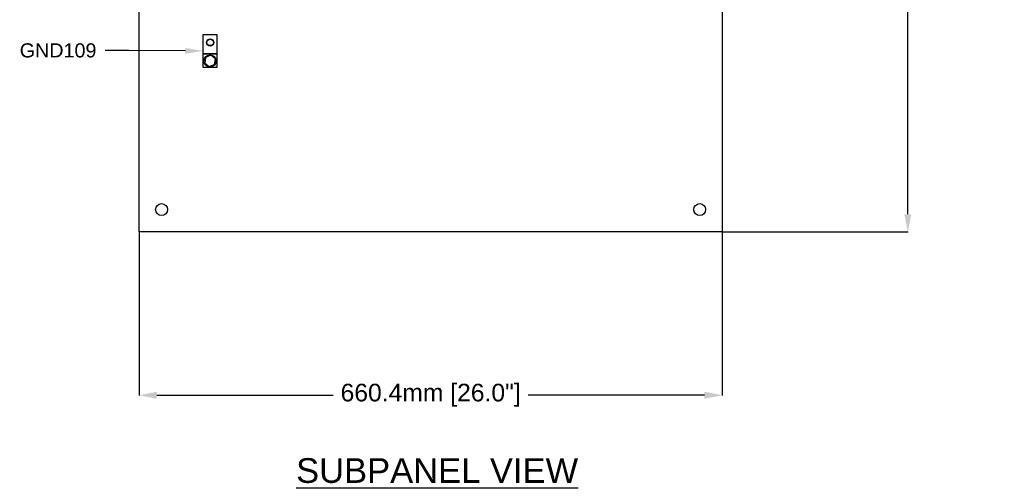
# Model space of a CAD drawing. Header units: inches. Extents: x 2954 to 6480, y 249 to 2776.
# Tile 1 of 105: x 3028 to 4144, y 665 to 1191. Entities that reach past the tile are written whole.
import ezdxf
from ezdxf import colors
from ezdxf.entities.mleader import LeaderData, LeaderLine
from ezdxf.enums import TextEntityAlignment as Align
from ezdxf.math import Vec2, Vec3

# ---------------------------------------------------------------- set-up
doc = ezdxf.new("R2010")
doc.units = ezdxf.units.IN
doc.header["$MEASUREMENT"] = 0
doc.layers.add('OIL PUMP', color=7, linetype='Continuous')
doc.styles.get("Standard").update_dxf_attribs({"font": 'arial.ttf'})
doc.dimstyles.new('BILLSTYLE', dxfattribs={"dimtxt": 20, "dimasz": 20, "dimexe": 0.25, "dimexo": 0.25, "dimgap": 10, "dimtad": 0, "dimtih": 1, "dimtoh": 1, "dimdec": 1, "dimzin": 4, "dimdsep": 46, "dimtxsty": 'Standard', "dimblk": '_FILLED', "dimcen": 0, "dimadec": 0, "dimazin": 0, "dimtfac": 1, "dimtdec": 1, "dimtofl": 0, "dimtmove": 0, "dimatfit": 3, "dimldrblk": '_FILLED', "dimfxl": 1, "dimtolj": 1, "dimtzin": 4, "dimarcsym": 0})

# ---------------------------------------------------------------- blocks, each defined once
blk = doc.blocks.new('_FILLED')
at = {"color": 0, "linetype": 'ByBlock'}
blk.add_solid([(0, 0), (-1, 0.2), (-1, -0.2)], dxfattribs=at)
blk = doc.blocks.new('*D70')
at = {"color": 0, "lineweight": -2, "transparency": 16777216}
for p, q in [((3163.6, 949.7), (3163.6, 764.5)), ((3824, 953.3), (3824, 764.5)), ((3183.6, 764.8), (3383.2, 764.8)), ((3804, 764.8), (3604.4, 764.8))]:
    blk.add_line(p, q, dxfattribs=at)
at = {"layer": 'DEFPOINTS', "color": 0, "transparency": 16777216}
for p in [(3163.6, 949.9), (3824, 953.6), (3824, 764.8)]:
    blk.add_point(p, dxfattribs=at)
at = {"color": 0, "lineweight": -2, "transparency": 16777216, "xscale": 20, "yscale": 20, "zscale": 20, "rotation": 180}
blk.add_blockref('_FILLED', (3163.6, 764.8), dxfattribs=at)
at = {"color": 0, "lineweight": -2, "transparency": 16777216, "xscale": 20, "yscale": 20, "zscale": 20}
blk.add_blockref('_FILLED', (3824, 764.8), dxfattribs=at)
at = {"color": 0, "transparency": 16777216, "insert": (3493.8, 764.8), "char_height": 20, "attachment_point": 5}
blk.add_mtext('\\A1;660.4mm [26.0"]', dxfattribs=at)
blk = doc.blocks.new('*D71')
at = {"color": 0, "lineweight": -2, "transparency": 16777216}
for p, q in [((3824.2, 2524.7), (4034.6, 2524.7)), ((4034.4, 2504.7), (4034.4, 1906.2)), ((4034.4, 969.9), (4034.4, 1860.5)), ((3824.2, 949.9), (4034.6, 949.9))]:
    blk.add_line(p, q, dxfattribs=at)
at = {"layer": 'DEFPOINTS', "color": 0, "transparency": 16777216}
for p in [(3824, 2524.7), (3824, 949.9), (4034.4, 949.9)]:
    blk.add_point(p, dxfattribs=at)
at = {"color": 0, "lineweight": -2, "transparency": 16777216, "xscale": 20, "yscale": 20, "zscale": 20}
for p, rotation in [((4034.4, 2524.7), 90), ((4034.4, 949.9), 270)]:
    blk.add_blockref('_FILLED', p, dxfattribs=dict(at, rotation=rotation))
at = {"color": 0, "transparency": 16777216, "insert": (4034.4, 1896.2), "char_height": 20, "attachment_point": 2}
blk.add_mtext('\\A1;1574.8mm [62.0"]', dxfattribs=at)
blk = doc.blocks.new('*D72')
at = {"color": 0, "lineweight": -2, "transparency": 16777216}
for p, q in [((3163.6, 949.7), (3163.6, 764.5)), ((3824, 953.3), (3824, 764.5)), ((3183.6, 764.8), (3383.2, 764.8)), ((3804, 764.8), (3604.4, 764.8))]:
    blk.add_line(p, q, dxfattribs=at)
at = {"layer": 'DEFPOINTS', "color": 0, "transparency": 16777216}
for p in [(3163.6, 949.9), (3824, 953.6), (3824, 764.8)]:
    blk.add_point(p, dxfattribs=at)
at = {"color": 0, "lineweight": -2, "transparency": 16777216, "xscale": 20, "yscale": 20, "zscale": 20, "rotation": 180}
blk.add_blockref('_FILLED', (3163.6, 764.8), dxfattribs=at)
at = {"color": 0, "lineweight": -2, "transparency": 16777216, "xscale": 20, "yscale": 20, "zscale": 20}
blk.add_blockref('_FILLED', (3824, 764.8), dxfattribs=at)
at = {"color": 0, "transparency": 16777216, "insert": (3493.8, 764.8), "char_height": 20, "attachment_point": 5}
blk.add_mtext('\\A1;660.4mm [26.0"]', dxfattribs=at)

msp = doc.modelspace()

# ---------------------------------------------------------------- linework, layer by layer
msp.add_lwpolyline([(3163.58, 2524.7), (3823.98, 2524.7), (3823.98, 949.9), (3163.58, 949.9)], close=True)
for centre in [(3188.98, 975.3), (3798.58, 975.3)]:
    msp.add_circle(centre, 6.74)
at = {"layer": 'OIL PUMP'}
for p, q in [((3235.96, 1173.7), (3251.76, 1173.7)), ((3235.96, 1136.4), (3235.96, 1173.7)), ((3251.76, 1173.7), (3251.76, 1136.4)), ((3235.96, 1152.1), (3251.76, 1152.1)), ((3235.96, 1151.7), (3251.76, 1151.7)), ((3251.76, 1136.4), (3235.96, 1136.4))]:
    msp.add_line(p, q, dxfattribs=at)
msp.add_lwpolyline([(3249.06, 1139.8), (3249.97, 1146.22), (3244.87, 1150.22), (3238.86, 1147.8), (3237.94, 1141.38), (3243.04, 1137.38)], close=True, dxfattribs=at)
for centre, radius in [((3244.06, 1164.7), 4.08), ((3244.06, 1164.7), 3.63), ((3243.86, 1143.7), 6.93)]:
    msp.add_circle(centre, radius, dxfattribs=at)

# ---------------------------------------------------------------- texts
msp.add_text('%%USUBPANEL VIEW', height=28).set_placement((3501.15, 665.47), align=Align.CENTER)

# ---------------------------------------------------------------- dimensions: what is measured, and where the dimension line sits
dim = msp.add_linear_dim(base=(4034.36, 949.9), p1=(3823.98, 2524.7), p2=(3823.98, 949.9), angle=90, dimstyle='BILLSTYLE', override={"dimpost": 'mm'})
dim.commit()
dim.dimension.update_dxf_attribs({"geometry": '*D71', "text_midpoint": (4034.36, 1883.35), "dimtype": 160})
for picture in ['*D70', '*D72']:
    dim = msp.add_linear_dim(base=(3823.98, 764.79), p1=(3163.58, 949.9), p2=(3823.98, 953.59), dimstyle='BILLSTYLE', override={"dimpost": 'mm'})
    dim.commit()
    dim.dimension.update_dxf_attribs({"geometry": picture, "text_midpoint": (3493.78, 764.79)})

# ---------------------------------------------------------------- leaders
ml = msp.add_multileader_mtext('Standard', dxfattribs=at)
ml.set_content('GND109', color=256)
ml.set_leader_properties()
ml.build(insert=Vec2(0, 0))
ml.multileader.update_dxf_attribs({"dogleg_length": 20.76, "arrow_head_size": 20})
ctx = ml.context
ctx.base_point, ctx.char_height, ctx.arrow_head_size, ctx.landing_gap_size, ctx.plane_origin = Vec3(3016.26, 1155.56), 16, 20, 12, Vec3(3077.33, 1127.86)
ctx.attachment_type = 2
notes = []
notes.append((ctx, [(0, (1, 1, 0), (3151.84, 1155.56), (-1, 0), 26.79, [(0, [(3235.96, 1155.05)], 0, [])])]))
ctx.mtext.insert, ctx.mtext.flow_direction = Vec3(3028.26, 1163.7), 5
for ctx, leaders in notes:
    for number, flags, end, landing, length, lines in leaders:
        leader = LeaderData()
        leader.index, (leader.has_last_leader_line, leader.has_dogleg_vector, leader.attachment_direction) = number, flags
        leader.last_leader_point, leader.dogleg_vector, leader.dogleg_length = Vec3(end), Vec3(landing), length
        for number, points, colour, breaks in lines:
            line = LeaderLine()
            line.index, line.vertices, line.color, line.breaks = number, Vec3.list(points), colors.encode_raw_color(colour), breaks
            leader.lines.append(line)
        ctx.leaders.append(leader)

doc.saveas('drawing.dxf')
